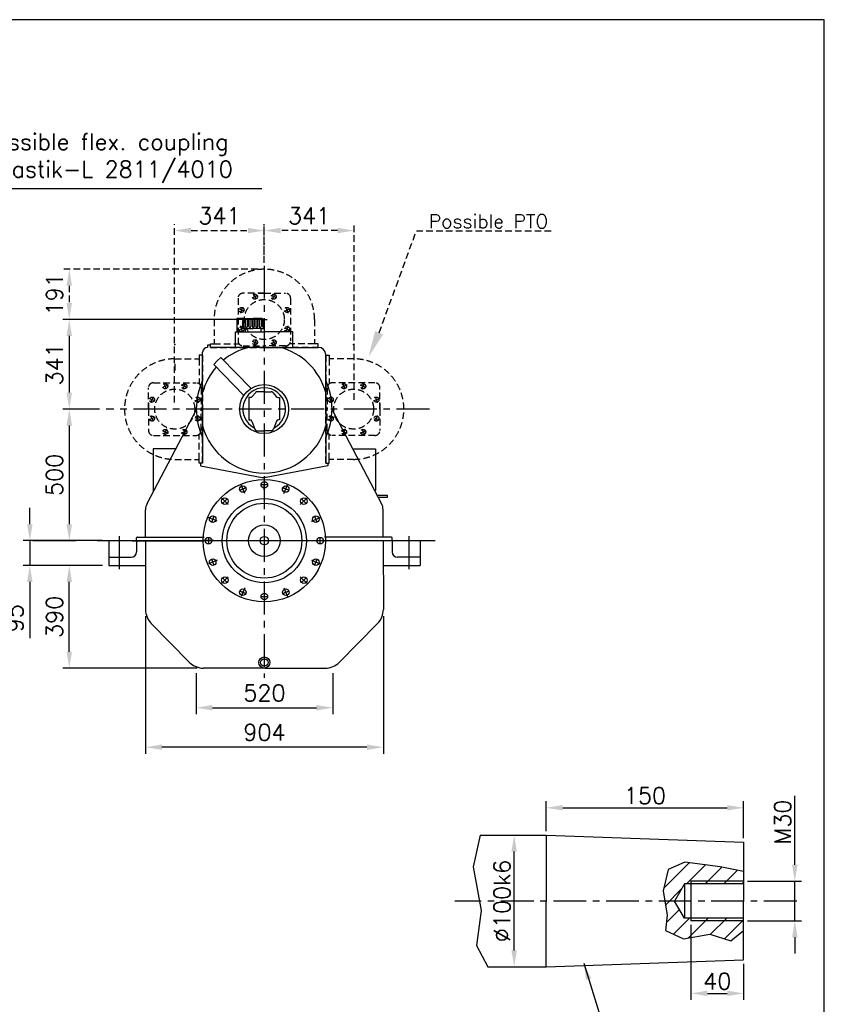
# Model space of a CAD drawing. Extents: x 0 to 5250, y 0 to 7425.
# Tile 4 of 4: x 2191 to 5250, y 3683 to 7425. Entities that reach past the tile are written whole.
import ezdxf
from ezdxf.enums import TextEntityAlignment as Align

# ---------------------------------------------------------------- set-up
doc = ezdxf.new("R2010")
doc.units = 0
doc.header["$LTSCALE"] = 100
doc.header["$MEASUREMENT"] = 0
doc.linetypes.add('CENTER', pattern=[2, 1.25, -0.25, 0.25, -0.25])
doc.linetypes.add('HIDDEN', pattern=[0.375, 0.25, -0.125])
doc.layers.get('0').update_dxf_attribs({"linetype": 'CONTINUOUS'})
doc.layers.get('DEFPOINTS').update_dxf_attribs({"linetype": 'CONTINUOUS'})
for name, color, linetype in [('1', 3, 'CENTER'), ('2', 1, 'CONTINUOUS'), ('DIM', 3, 'CONTINUOUS'), ('kobling', 3, 'CONTINUOUS'), ('PTO', 5, 'HIDDEN')]:
    doc.layers.add(name, color=color, linetype=linetype)
doc.styles.add('ROMAND', font='SIMPLEX', dxfattribs={"height": 3.5})
doc.styles.add('ROMANS', font='romans')
doc.styles.get("Standard").update_dxf_attribs({"font": 'romans.shx'})
doc.dimstyles.new('OPSAT', dxfattribs={"dimtxt": 3.5, "dimasz": 4, "dimexe": 2, "dimexo": 0, "dimgap": 0.09, "dimtad": 1, "dimtoh": 1, "dimzin": 0, "dimdsep": 46, "dimtxsty": 'ROMANS', "dimcen": 0.09, "dimclrd": 256, "dimclre": 256, "dimclrt": 256, "dimadec": 0, "dimazin": 0, "dimtfac": 1, "dimtix": 1, "dimtmove": 2, "dimatfit": 3, "dimfxl": 0, "dimtolj": 1, "dimtzin": 0, "dimarcsym": 0})

# ---------------------------------------------------------------- blocks, each defined once
blk = doc.blocks.new('*D1')
at = {"layer": 'DEFPOINTS', "color": 0}
for p in [(2861.5, 4966.2), (3381.8, 4966.2), (3381.8, 4810)]:
    blk.add_point(p, dxfattribs=at)
at = {"layer": 'DIM', "color": 6, "lineweight": -2}
for p, q in [((2861.5, 4941.2), (2861.5, 4785)), ((3381.8, 4941.2), (3381.8, 4785)), ((2924, 4810), (3319.3, 4810))]:
    blk.add_line(p, q, dxfattribs=at)
at = {"layer": 'DIM', "color": 6}
for points in [[(2924, 4820.4), (2924, 4799.6), (2861.5, 4810)], [(3319.3, 4820.4), (3319.3, 4799.6), (3381.8, 4810)]]:
    blk.add_solid(points, dxfattribs=at)
at = {"layer": 'DIM', "color": 5, "insert": (3121.7, 4866.3), "char_height": 62.5, "attachment_point": 5}
blk.add_mtext('\\A1;520', dxfattribs=at)
blk = doc.blocks.new('*D0')
at = {"layer": 'DEFPOINTS', "color": 0}
for p in [(2669.7, 5183.1), (3573.7, 5183.1), (2669.7, 4660)]:
    blk.add_point(p, dxfattribs=at)
at = {"layer": 'DIM', "color": 6, "lineweight": -2}
for p, q in [((2669.7, 5158.1), (2669.7, 4635)), ((3573.7, 5158.1), (3573.7, 4635)), ((3511.2, 4660), (2732.2, 4660))]:
    blk.add_line(p, q, dxfattribs=at)
at = {"layer": 'DIM', "color": 6}
for points in [[(2732.2, 4670.4), (2732.2, 4649.6), (2669.7, 4660)], [(3511.2, 4670.4), (3511.2, 4649.6), (3573.7, 4660)]]:
    blk.add_solid(points, dxfattribs=at)
at = {"layer": 'DIM', "color": 5, "insert": (3121.7, 4716.3), "char_height": 62.5, "attachment_point": 5}
blk.add_mtext('\\A1;904', dxfattribs=at)
blk = doc.blocks.new('*D6')
at = {"layer": 'DEFPOINTS', "color": 0}
for p in [(2520.2, 5945), (2216.6, 5445), (2379.7, 5445)]:
    blk.add_point(p, dxfattribs=at)
at = {"layer": 'DIM', "color": 6, "lineweight": -2}
for p, q in [((2495.2, 5945), (2354.7, 5945)), ((2379.7, 5882.5), (2379.7, 5507.5)), ((2241.6, 5445), (2404.7, 5445))]:
    blk.add_line(p, q, dxfattribs=at)
at = {"layer": 'DIM', "color": 6}
for points in [[(2369.3, 5882.5), (2390.1, 5882.5), (2379.7, 5945)], [(2369.3, 5507.5), (2390.1, 5507.5), (2379.7, 5445)]]:
    blk.add_solid(points, dxfattribs=at)
at = {"layer": 'DIM', "color": 5, "insert": (2323.4, 5695), "char_height": 62.5, "attachment_point": 5, "rotation": 90}
blk.add_mtext('\\A1;500', dxfattribs=at)
blk = doc.blocks.new('*D5')
at = {"layer": 'DEFPOINTS', "color": 0}
for p in [(3131.7, 6285.5), (2379.7, 5945), (2379.7, 5945)]:
    blk.add_point(p, dxfattribs=at)
at = {"layer": 'DIM', "color": 6, "lineweight": -2}
for p, q in [((3106.7, 6285.5), (2354.7, 6285.5)), ((2379.7, 6223), (2379.7, 6007.5))]:
    blk.add_line(p, q, dxfattribs=at)
at = {"layer": 'DIM', "color": 6}
for points in [[(2369.3, 6223), (2390.1, 6223), (2379.7, 6285.5)], [(2369.3, 6007.5), (2390.1, 6007.5), (2379.7, 5945)]]:
    blk.add_solid(points, dxfattribs=at)
at = {"layer": 'DIM', "color": 5, "insert": (2323.4, 6115.2), "char_height": 62.5, "attachment_point": 5, "rotation": 90}
blk.add_mtext('\\A1;341', dxfattribs=at)
blk = doc.blocks.new('*D4')
at = {"layer": 'DEFPOINTS', "color": 0}
for p in [(2529.7, 5445), (2229.7, 5350.5), (2529.7, 5350.5)]:
    blk.add_point(p, dxfattribs=at)
at = {"layer": 'DIM', "color": 6, "lineweight": -2}
for p, q in [((2229.7, 5507.5), (2229.7, 5570)), ((2504.7, 5445), (2204.7, 5445)), ((2229.7, 5445), (2229.7, 5350.5)), ((2504.7, 5350.5), (2204.7, 5350.5)), ((2229.7, 5288), (2229.7, 5074.3))]:
    blk.add_line(p, q, dxfattribs=at)
at = {"layer": 'DIM', "color": 6}
for points in [[(2219.3, 5507.5), (2240.1, 5507.5), (2229.7, 5445)], [(2219.3, 5288), (2240.1, 5288), (2229.7, 5350.5)]]:
    blk.add_solid(points, dxfattribs=at)
at = {"layer": 'DIM', "color": 5, "insert": (2173.4, 5149.9), "char_height": 62.5, "attachment_point": 5, "rotation": 90}
blk.add_mtext('\\A1;95', dxfattribs=at)
blk = doc.blocks.new('*D7')
at = {"layer": 'DEFPOINTS', "color": 0}
for p in [(3121.2, 6476.5), (2379.7, 6285.5), (2654.1, 6285.5)]:
    blk.add_point(p, dxfattribs=at)
at = {"layer": 'PTO', "color": 6, "lineweight": -2}
for p, q in [((3096.2, 6476.5), (2354.7, 6476.5)), ((2379.7, 6414), (2379.7, 6348)), ((2629.1, 6285.5), (2354.7, 6285.5))]:
    blk.add_line(p, q, dxfattribs=at)
at = {"layer": 'PTO', "color": 6}
for points in [[(2369.3, 6414), (2390.1, 6414), (2379.7, 6476.5)], [(2369.3, 6348), (2390.1, 6348), (2379.7, 6285.5)]]:
    blk.add_solid(points, dxfattribs=at)
at = {"layer": 'PTO', "color": 5, "insert": (2323.4, 6381), "char_height": 62.5, "attachment_point": 5, "rotation": 90}
blk.add_mtext('\\A1;191', dxfattribs=at)
blk = doc.blocks.new('*D13')
at = {"layer": 'DEFPOINTS', "color": 0}
for p in [(3121.2, 6623.5), (3121.2, 6476.5), (2780.2, 5945)]:
    blk.add_point(p, dxfattribs=at)
at = {"layer": 'PTO', "color": 6, "lineweight": -2}
for p, q in [((2780.2, 5970), (2780.2, 6648.5)), ((3121.2, 6501.5), (3121.2, 6648.5)), ((2842.7, 6623.5), (3058.7, 6623.5))]:
    blk.add_line(p, q, dxfattribs=at)
at = {"layer": 'PTO', "color": 6}
for points in [[(2842.7, 6633.9), (2842.7, 6613.1), (2780.2, 6623.5)], [(3058.7, 6633.9), (3058.7, 6613.1), (3121.2, 6623.5)]]:
    blk.add_solid(points, dxfattribs=at)
at = {"layer": 'PTO', "color": 5, "insert": (2950.7, 6679.7), "char_height": 62.5, "attachment_point": 5}
blk.add_mtext('\\A1;341', dxfattribs=at)
blk = doc.blocks.new('*D14')
at = {"layer": 'DEFPOINTS', "color": 0}
for p in [(3121.2, 6623.5), (3121.2, 6505), (3462.2, 5955.5)]:
    blk.add_point(p, dxfattribs=at)
at = {"layer": 'PTO', "color": 6, "lineweight": -2}
for p, q in [((3121.2, 6530), (3121.2, 6648.5)), ((3462.2, 5980.5), (3462.2, 6648.5)), ((3399.7, 6623.5), (3183.7, 6623.5))]:
    blk.add_line(p, q, dxfattribs=at)
at = {"layer": 'PTO', "color": 6}
for points in [[(3183.7, 6633.9), (3183.7, 6613.1), (3121.2, 6623.5)], [(3399.7, 6633.9), (3399.7, 6613.1), (3462.2, 6623.5)]]:
    blk.add_solid(points, dxfattribs=at)
at = {"layer": 'PTO', "color": 5, "insert": (3291.7, 6679.7), "char_height": 62.5, "attachment_point": 5}
blk.add_mtext('\\A1;341', dxfattribs=at)
blk = doc.blocks.new('*D15')
at = {"layer": 'DEFPOINTS', "color": 0}
for p in [(2379.7, 5350.5), (2530.7, 5350.5), (2891.2, 4960.5)]:
    blk.add_point(p, dxfattribs=at)
at = {"layer": 'DIM', "color": 6, "lineweight": -2}
for p, q in [((2505.7, 5350.5), (2354.7, 5350.5)), ((2379.7, 5023), (2379.7, 5288)), ((2866.2, 4960.5), (2354.7, 4960.5))]:
    blk.add_line(p, q, dxfattribs=at)
at = {"layer": 'DIM', "color": 6}
for points in [[(2369.3, 5288), (2390.1, 5288), (2379.7, 5350.5)], [(2369.3, 5023), (2390.1, 5023), (2379.7, 4960.5)]]:
    blk.add_solid(points, dxfattribs=at)
at = {"layer": 'DIM', "color": 5, "insert": (2323.4, 5155.5), "char_height": 62.5, "attachment_point": 5, "rotation": 90}
blk.add_mtext('\\A1;390', dxfattribs=at)
blk = doc.blocks.new('*D17')
at = {"layer": 'DEFPOINTS', "color": 0}
for p in [(4039.5, 4325.5), (4071, 4325.5), (4039.5, 3825.5)]:
    blk.add_point(p, dxfattribs=at)
at = {"layer": 'DIM', "color": 6, "lineweight": -2}
for p, q in [((4054.5, 4325.5), (4096, 4325.5)), ((4071, 3888), (4071, 4263)), ((4054.5, 3825.5), (4096, 3825.5))]:
    blk.add_line(p, q, dxfattribs=at)
at = {"layer": 'DIM', "color": 6}
for points in [[(4060.5, 4263), (4081.4, 4263), (4071, 4325.5)], [(4060.5, 3888), (4081.4, 3888), (4071, 3825.5)]]:
    blk.add_solid(points, dxfattribs=at)
at = {"layer": 'DIM', "color": 5, "insert": (4024.7, 4075.5), "char_height": 62.5, "attachment_point": 5, "rotation": 90, "style": 'ROMANS'}
blk.add_mtext('\\A1;%%c100k6', dxfattribs=at)
blk = doc.blocks.new('*D18')
at = {"layer": 'DEFPOINTS', "color": 0}
for p in [(4943.2, 4429.7), (4193.2, 4325.5), (4943.2, 4299.3)]:
    blk.add_point(p, dxfattribs=at)
at = {"layer": 'DIM', "color": 6, "lineweight": -2}
for p, q in [((4193.2, 4340.5), (4193.2, 4454.7)), ((4943.2, 4314.3), (4943.2, 4454.7)), ((4255.7, 4429.7), (4880.7, 4429.7))]:
    blk.add_line(p, q, dxfattribs=at)
at = {"layer": 'DIM', "color": 6}
for points in [[(4255.7, 4440.1), (4255.7, 4419.3), (4193.2, 4429.7)], [(4880.7, 4440.1), (4880.7, 4419.3), (4943.2, 4429.7)]]:
    blk.add_solid(points, dxfattribs=at)
at = {"layer": 'DIM', "color": 5, "insert": (4568.2, 4476), "char_height": 62.5, "attachment_point": 5, "style": 'ROMANS'}
blk.add_mtext('\\A1;150', dxfattribs=at)
blk = doc.blocks.new('*D19')
at = {"layer": 'DEFPOINTS', "color": 0}
for p in [(4743.2, 4000.5), (4943.2, 3851.7), (4943.2, 3724.4)]:
    blk.add_point(p, dxfattribs=at)
at = {"layer": 'DIM', "color": 6, "lineweight": -2}
for p, q in [((4743.2, 3985.5), (4743.2, 3699.4)), ((4943.2, 3836.7), (4943.2, 3699.4)), ((4805.7, 3724.4), (4880.7, 3724.4))]:
    blk.add_line(p, q, dxfattribs=at)
at = {"layer": 'DIM', "color": 6}
for points in [[(4805.7, 3734.8), (4805.7, 3714), (4743.2, 3724.4)], [(4880.7, 3734.8), (4880.7, 3714), (4943.2, 3724.4)]]:
    blk.add_solid(points, dxfattribs=at)
at = {"layer": 'DIM', "color": 5, "insert": (4843.2, 3770.6), "char_height": 62.5, "attachment_point": 5, "style": 'ROMANS'}
blk.add_mtext('\\A1;40', dxfattribs=at)
blk = doc.blocks.new('*D20')
at = {"layer": 'DEFPOINTS', "color": 0}
for p in [(4943.2, 4150.5), (4943.2, 4000.5), (5137.9, 4000.5)]:
    blk.add_point(p, dxfattribs=at)
at = {"layer": 'DIM', "color": 6, "lineweight": -2}
for p, q in [((5137.9, 4213), (5137.9, 4475.1)), ((4958.2, 4150.5), (5162.9, 4150.5)), ((5137.9, 4000.5), (5137.9, 4150.5)), ((4958.2, 4000.5), (5162.9, 4000.5)), ((5137.9, 3938), (5137.9, 3875.5))]:
    blk.add_line(p, q, dxfattribs=at)
at = {"layer": 'DIM', "color": 6}
for points in [[(5127.5, 4213), (5148.3, 4213), (5137.9, 4150.5)], [(5127.5, 3938), (5148.3, 3938), (5137.9, 4000.5)]]:
    blk.add_solid(points, dxfattribs=at)
at = {"layer": 'DIM', "color": 5, "insert": (5091.6, 4375.3), "char_height": 62.5, "attachment_point": 5, "rotation": 90, "style": 'ROMANS'}
blk.add_mtext('\\A1;M30', dxfattribs=at)

msp = doc.modelspace()

# ---------------------------------------------------------------- hatches: boundary and pattern name
at = {"layer": 'DIM'}
h = msp.add_hatch(dxfattribs=at)
h.set_pattern_fill('_U', color=256, scale=50, angle=45, style=0, pattern_type=0)
h.set_pattern_definition([(45, (-2768.73, 3433.7), (-35.35534, 35.35534), [])])
h.paths.add_polyline_path([(4854.7, 4205.4), (4720.1, 4223.2), (4656.7, 4195.5), (4636.9, 4114.3), (4643.5, 4075.5), (4680.7, 4075.5), (4718.2, 4140.5), (4743.2, 4140.5), (4743.2, 4150.5), (4943.2, 4150.5), (4943.2, 4187.4)])
h.paths.add_polyline_path([(4718.2, 4010.5), (4680.7, 4075.5), (4643.5, 4075.5), (4652.7, 4021.3), (4646.8, 3963.9), (4714.1, 3932.2), (4815.1, 3950), (4894.3, 3924.3), (4943.2, 3963.6), (4943.2, 4000.5), (4743.2, 4000.5), (4743.2, 4010.5)])
h.paths.add_polyline_path([(4743.2, 4010.5), (4743.2, 4000.5), (4943.2, 4000.5), (4943.2, 4010.5)], flags=17)
h.paths.add_polyline_path([(4943.2, 4140.5), (4943.2, 4150.5), (4743.2, 4150.5), (4743.2, 4140.5)], flags=17)

# ---------------------------------------------------------------- linework, layer by layer
at = {"color": 1}
for p, q in [((3045.7, 6289), (3016.2, 6289)), ((3016.2, 6289), (3016.2, 6239)), ((3046.2, 6289), (3079.2, 6289)), ((3112.2, 6289), (3079.2, 6289)), ((3039.2, 6251), (3039.2, 6282)), ((3119.2, 6251), (3119.2, 6282))]:
    msp.add_line(p, q, dxfattribs=at)
for p, q in [((3049.2, 6251), (3039.2, 6251)), ((3049.2, 6251), (3079.2, 6251)), ((3049.2, 6239), (3049.2, 6251)), ((3109.2, 6251), (3079.2, 6251)), ((3109.2, 6239), (3109.2, 6251)), ((3109.2, 6251), (3119.2, 6251)), ((3012.2, 6239), (3120.7, 6239)), ((3012.2, 6179), (3012.2, 6239)), ((3229.2, 6239), (3120.7, 6239)), ((3229.2, 6179), (3229.2, 6239)), ((2904.7, 6179.5), (2905.2, 6179.5)), ((2916.2, 6187.5), (2905.2, 6187.5)), ((2905.2, 6187.5), (2905.2, 6179.5)), ((2916.2, 6179.5), (2916.2, 6187.5)), ((3121.2, 6179.5), (2916.2, 6179.5)), ((3121.2, 6179.5), (3326.2, 6179.5)), ((3326.7, 6179.5), (3326.2, 6179.5)), ((2886.7, 6150), (2886.7, 6161.5)), ((2886.7, 5945), (2886.7, 6150)), ((2942.2, 6128), (2955.7, 6141.5)), ((3071, 6023.6), (2955.7, 6141.5)), ((3354.7, 6150), (3354.7, 6151.5)), ((3354.7, 5945), (3354.7, 6150)), ((2942.2, 6128), (2928.9, 6114.3)), ((3043.6, 5997), (2928.9, 6114.3)), ((3062.2, 5989.5), (3062.2, 5904)), ((3068.5, 5989.5), (3062.2, 5989.5)), ((3088.3, 6008.2), (3074.6, 5992.3)), ((3120.7, 6011), (3094.3, 6011)), ((3120.7, 6011), (3147, 6011)), ((3153.1, 6008.2), (3166.8, 5992.3)), ((3172.8, 5989.5), (3179.2, 5989.5)), ((3179.2, 5989.5), (3179.2, 5904)), ((2675.6, 5586.1), (2862.7, 5941)), ((2886.7, 5945), (2886.7, 5740)), ((3354.7, 5945), (3354.7, 5740)), ((3566.7, 5586.1), (3378.7, 5942.9)), ((3062.2, 5904), (3066.5, 5904)), ((3074.1, 5898.7), (3084.8, 5868.3)), ((3167.3, 5898.7), (3156.6, 5868.3)), ((3179.2, 5904), (3174.8, 5904)), ((3092.3, 5863), (3120.7, 5863)), ((3149, 5863), (3120.7, 5863)), ((2699.2, 5794.5), (2699.2, 5630.8)), ((2785.5, 5794.5), (2699.2, 5794.5)), ((3458.2, 5794.5), (3543.2, 5794.5)), ((3543.2, 5794.5), (3543.2, 5635.7)), ((2886.7, 5740), (2878.7, 5740)), ((2878.7, 5740), (2878.7, 5729)), ((2878.7, 5729), (3112.7, 5685.5)), ((3362.7, 5729), (3128.7, 5685.5)), ((3354.7, 5740), (3362.7, 5740)), ((3362.7, 5740), (3362.7, 5729)), ((3112.7, 5685.5), (3121.2, 5685.5)), ((3128.7, 5685.5), (3120.2, 5685.5)), ((3552.7, 5618), (3588.2, 5618)), ((3588.2, 5618), (3588.2, 5609.5)), ((3588.2, 5609.5), (3557.2, 5609.5)), ((2669.7, 5458), (2669.7, 5562.5)), ((3572.7, 5458), (3572.7, 5562.5)), ((2529.7, 5445), (2529.7, 5350.5)), ((3713.7, 5444.8), (2529.7, 5444.8)), ((2619.8, 5444.8), (2891.2, 5444.8)), ((2635.2, 5445), (2635.2, 5456)), ((2635.2, 5445), (2635.2, 5402)), ((2637.2, 5458), (2892.7, 5458)), ((2669.7, 5445.5), (2669.7, 5183.1)), ((3605.2, 5458), (3349.7, 5458)), ((3572.7, 5445.5), (3573.7, 5183.1)), ((3607.2, 5445), (3607.2, 5456)), ((3607.2, 5445), (3607.2, 5402)), ((3713.7, 5445), (3713.7, 5350.5)), ((2529.2, 5382), (2615.2, 5382)), ((3713.2, 5382), (3627.2, 5382)), ((2529.7, 5350.5), (2669.7, 5350.5)), ((3713.2, 5349.5), (3572.7, 5349.5)), ((2837.2, 4982.5), (2691.6, 5130)), ((3406.1, 4982.5), (3551.7, 5130)), ((3120.2, 4960.5), (2890.2, 4960.5)), ((3123.2, 4960.5), (3353.1, 4960.5)), ((3941.8, 4325.5), (4193.2, 4325.5)), ((4193.2, 4325.5), (4943.2, 4299.3)), ((4193.2, 4325.5), (4193.2, 4075.5)), ((4943.2, 4299.3), (4943.2, 4075.5)), ((4193.2, 3825.5), (4193.2, 4075.5)), ((4943.2, 3851.7), (4943.2, 4075.5)), ((3970.4, 3825.5), (4193.2, 3825.5)), ((4193.2, 3825.5), (4943.2, 3851.7))]:
    msp.add_line(p, q)
msp.add_lwpolyline([(0, 0), (5250, 0), (5250, 7425), (0, 7425)], close=True)
for centre, radius in [((3120.7, 5945), 93), ((3121.1, 5444.8), 232.5), ((3039.9, 5641.2), 12.5), ((3121.2, 5657.4), 12.5), ((3202.4, 5641.2), 12.5), ((2971, 5595.2), 12.5), ((3121.1, 5444.8), 160), ((3121.2, 5445), 142.5), ((3271.3, 5595.2), 12.5), ((2924.9, 5526.3), 12.5), ((3317.4, 5526.3), 12.5), ((3121.2, 5445), 60), ((2908.8, 5445), 12.5), ((3121.2, 5445), 16.2), ((3333.6, 5445), 12.5), ((2924.9, 5363.7), 12.5), ((3317.4, 5363.7), 12.5), ((2971, 5294.8), 12.5), ((3271.4, 5294.8), 12.5), ((3039.9, 5248.8), 12.5), ((3121.2, 5232.6), 12.5), ((3202.5, 5248.8), 12.5), ((3121.2, 4982), 21)]:
    msp.add_circle(centre, radius)
for centre, start, end in [((3046.2, 6282), 90, 180), ((3112.2, 6282), 0, 90)]:
    msp.add_arc(centre, 7, start, end, dxfattribs=at)
for centre, radius, start, end in [((2904.7, 6161.5), 18, 90, 180), ((3120.7, 5944.5), 242.5, 104.2813, 129.6915), ((3120.7, 5944.5), 242.5, 15.2087, 75.7437), ((3326.7, 6151.5), 28, 0, 90), ((3121.3, 5944.1), 243.2, 138.7583, 164.7676), ((3121.7, 5945.5), 259, 155.3177, 204.7829), ((3120.7, 5945), 81, 297.9085, 241.9682), ((3119.7, 5945.5), 259, 335.2171, 24.6823), ((3068.5, 5997.5), 8, 270, 319.2892), ((3094.3, 6003), 8, 90, 139.2892), ((3147, 6003), 8, 40.7108, 90), ((3172.8, 5997.5), 8, 220.7108, 270), ((3120.7, 5944.5), 242.5, 195.2074, 344.8082), ((3066.5, 5896), 8, 19.4766, 90), ((3174.8, 5896), 8, 90, 160.5234), ((3092.3, 5871), 8, 199.4766, 270), ((3149, 5871), 8, 270, 340.5234), ((2719.7, 5562.5), 50, 151.8301, 180), ((3522.7, 5562.5), 50, 0, 28.1699), ((2637.2, 5456), 2, 90, 180), ((3605.2, 5456), 2, 0, 90), ((2615.2, 5402), 20, 270, 0), ((3627.2, 5402), 20, 180, 270), ((2744.7, 5183.1), 75, 180, 225), ((3498.7, 5183.1), 75, 315, 0), ((2890.2, 5035.5), 75, 225, 270), ((3353.1, 5035.5), 75, 270, 315)]:
    msp.add_arc(centre, radius, start, end)
at = {"layer": '1'}
for p, q in [((3121.2, 6490), (3121.2, 4923.3)), ((3748.7, 5945), (2520.2, 5945)), ((3047.1, 5623.8), (3033.3, 5657.5)), ((3121.2, 5638.6), (3121.3, 5675)), ((3195.2, 5623.8), (3209.3, 5657.4)), ((2984.3, 5581.9), (2958.6, 5607.7)), ((3258, 5581.9), (3283.9, 5607.5)), ((2942.3, 5519.1), (2908.7, 5533.2)), ((3300, 5519.1), (3333.7, 5532.9)), ((2571.2, 5337), (2571.2, 5478.1)), ((3671.2, 5337), (3671.2, 5484.6)), ((2486.2, 5445), (3771.2, 5445)), ((2927.6, 5445), (2891.2, 5445.2)), ((3314.7, 5445), (3351.2, 5444.8)), ((2942.3, 5370.9), (2908.6, 5357.1)), ((3300, 5370.9), (3333.6, 5356.8)), ((2984.3, 5308.1), (2958.4, 5282.5)), ((3258, 5308.1), (3283.7, 5282.3)), ((3047.1, 5266.2), (3033, 5232.6)), ((3121.2, 5251.4), (3121, 5215)), ((3195.2, 5266.2), (3209, 5232.5)), ((5145.3, 4075.5), (3845.7, 4075.5))]:
    msp.add_line(p, q, dxfattribs=at)
for centre, start, end in [((3121.3, 5444.9), 86.8018, 93.1313), ((3121.3, 5445), 109.3018, 115.6313), ((3121.3, 5444.9), 64.3018, 70.6313), ((3121.3, 5445), 131.8018, 138.1313), ((3121.2, 5444.8), 41.8018, 48.1313), ((3121.3, 5445.1), 154.3018, 160.6313), ((3121.1, 5444.8), 19.3018, 25.6313), ((3121.3, 5445.2), 176.8018, 183.1313), ((3121.1, 5444.8), 356.8018, 3.1313), ((3121.2, 5445.2), 199.3018, 205.6313), ((3121, 5444.9), 334.3018, 340.6313), ((3121.1, 5445.2), 221.8018, 228.1313), ((3121, 5445), 311.8018, 318.1313), ((3121.1, 5445.1), 244.3018, 250.6313), ((3121, 5445), 289.3018, 295.6313), ((3121, 5445.1), 266.8018, 273.1313)]:
    msp.add_arc(centre, 212.5, start, end, dxfattribs=at)
at = {"layer": '2'}
for p, q in [((3043.7, 6288.5), (3043.7, 6259)), ((3049.7, 6289), (3049.7, 6259)), ((3056.7, 6289), (3056.7, 6259)), ((3062.7, 6289), (3062.7, 6259)), ((3069.7, 6289), (3069.7, 6259)), ((3075.7, 6289), (3075.7, 6259)), ((3082.7, 6289), (3082.7, 6259)), ((3088.7, 6289), (3088.7, 6259)), ((3095.7, 6289), (3095.7, 6259)), ((3101.7, 6289), (3101.7, 6259)), ((3108.7, 6289), (3108.7, 6259)), ((3114.7, 6288.5), (3114.7, 6259))]:
    msp.add_line(p, q, dxfattribs=at)
msp.add_circle((3121.2, 4982), 14.2, dxfattribs=at)
for centre, start, end in [((3040.2, 6259), 253.4256, 0), ((3053.2, 6259), 180, 0), ((3066.2, 6259), 180, 0), ((3079.2, 6259), 180, 0), ((3092.2, 6259), 180, 0), ((3105.2, 6259), 180, 0), ((3118.2, 6259), 180, 286.5744)]:
    msp.add_arc(centre, 3.5, start, end, dxfattribs=at)
at = {"layer": 'DIM'}
for p, q in [((3941.8, 4325.5), (3914.6, 4204.8)), ((3914.6, 4204.8), (3945.2, 4039.9)), ((4656.7, 4195.5), (4636.9, 4114.3)), ((4720.1, 4223.2), (4656.7, 4195.5)), ((4854.7, 4205.4), (4720.1, 4223.2)), ((4943.2, 4187.4), (4854.7, 4205.4)), ((4636.9, 4114.3), (4652.7, 4021.3)), ((3945.2, 4039.9), (3928.3, 3907)), ((4652.7, 4021.3), (4646.8, 3963.9)), ((4646.8, 3963.9), (4714.1, 3932.2)), ((4714.1, 3932.2), (4815.1, 3950)), ((4815.1, 3950), (4894.3, 3924.3)), ((4894.3, 3924.3), (4943.2, 3963.6)), ((3928.3, 3907), (3970.4, 3825.5))]:
    msp.add_line(p, q, dxfattribs=at)
at = {"layer": 'DIM', "color": 7}
for p, q in [((4718.2, 4140.5), (4680.7, 4075.5)), ((4943.2, 4140.5), (4718.2, 4140.5)), ((4718.2, 4140.5), (4718.2, 4010.5)), ((4718.2, 4010.5), (4680.7, 4075.5)), ((4943.2, 4010.5), (4718.2, 4010.5))]:
    msp.add_line(p, q, dxfattribs=at)
at = {"layer": 'DIM', "color": 1}
for p, q in [((4943.2, 4150.5), (4743.2, 4150.5)), ((4743.2, 4150.5), (4743.2, 4000.5)), ((4943.2, 4000.5), (4743.2, 4000.5))]:
    msp.add_line(p, q, dxfattribs=at)
at = {"layer": 'PTO', "color": 6}
for p, q in [((3557.8, 6235.4), (3699.2, 6622.7)), ((3699.2, 6622.7), (4222.5, 6622.7))]:
    msp.add_line(p, q, dxfattribs=at)
at = {"layer": 'PTO'}
for p, q in [((3021.2, 6366.5), (3021.2, 6204.5)), ((3121.2, 6385.5), (3040.2, 6385.5)), ((3089.8, 6361.4), (3080.7, 6383.5)), ((3099.2, 6385.5), (3121.2, 6385.5)), ((3121.2, 6385.5), (3202.2, 6385.5)), ((3152.5, 6361.4), (3161.7, 6383.5)), ((3221.2, 6366.5), (3221.2, 6204.5)), ((3045.9, 6317.1), (3024.1, 6326.2)), ((3196.4, 6317.1), (3218.2, 6326.2)), ((2930.2, 6285.5), (2930.2, 6192.5)), ((3045.9, 6253.9), (3024.1, 6244.8)), ((3110.7, 6285.5), (3131.7, 6285.5)), ((3196.4, 6253.9), (3218.2, 6244.8)), ((3312.2, 6285.5), (3312.2, 6192.5)), ((2916.2, 6192.5), (2930.2, 6192.5)), ((2916.2, 6179.5), (2916.2, 6192.5)), ((2916.2, 6179.5), (3121.2, 6179.5)), ((2930.2, 6192.5), (3021.2, 6192.5)), ((3021.2, 6192.5), (3025.5, 6192.5)), ((3040.2, 6185.5), (3121.2, 6185.5)), ((3089.8, 6209.6), (3080.7, 6187.5)), ((3202.2, 6185.5), (3121.2, 6185.5)), ((3326.2, 6179.5), (3121.2, 6179.5)), ((3152.5, 6209.6), (3161.7, 6187.5)), ((3221.2, 6192.5), (3216.9, 6192.5)), ((3312.2, 6192.5), (3221.2, 6192.5)), ((3326.2, 6192.5), (3312.2, 6192.5)), ((3326.2, 6179.5), (3326.2, 6192.5)), ((2873.7, 6150), (2873.7, 6136)), ((2886.7, 6150), (2873.7, 6150)), ((2886.7, 6150), (2886.7, 5945)), ((3354.7, 6150), (3367.7, 6150)), ((3354.7, 6150), (3354.7, 5945)), ((3367.7, 6150), (3367.7, 6136)), ((2780.7, 6136), (2873.7, 6136)), ((2781.5, 6116.9), (2781.5, 6078.7)), ((2873.7, 6136), (2873.7, 6045)), ((3460.7, 6136), (3367.7, 6136)), ((3367.7, 6136), (3367.7, 6045)), ((2680.7, 5945), (2680.7, 6026)), ((2699.7, 6045), (2861.7, 6045)), ((2749.1, 6020.3), (2739.9, 6042)), ((2812.3, 6020.3), (2821.4, 6042)), ((2873.7, 6045), (2873.7, 6040.7)), ((2880.7, 6026), (2880.7, 5945)), ((3360.7, 6026), (3360.7, 5945)), ((3367.7, 6045), (3367.7, 6040.7)), ((3541.7, 6045), (3379.7, 6045)), ((3429.1, 6020.3), (3419.9, 6042)), ((3492.3, 6020.3), (3501.4, 6042)), ((3560.7, 5945), (3560.7, 6026)), ((2680.7, 5967), (2680.7, 5945)), ((2704.8, 5976.4), (2682.7, 5985.5)), ((2856.6, 5976.4), (2878.7, 5985.5)), ((3384.8, 5976.4), (3362.7, 5985.5)), ((3536.6, 5976.4), (3558.7, 5985.5)), ((3560.7, 5967), (3560.7, 5945)), ((2680.7, 5945), (2680.7, 5864)), ((2704.8, 5913.6), (2682.7, 5904.5)), ((2856.6, 5913.6), (2878.7, 5904.5)), ((2880.7, 5864), (2880.7, 5945)), ((2886.7, 5740), (2886.7, 5945)), ((3354.7, 5740), (3354.7, 5945)), ((3360.7, 5864), (3360.7, 5945)), ((3384.8, 5913.6), (3362.7, 5904.5)), ((3536.6, 5913.6), (3558.7, 5904.5)), ((3560.7, 5945), (3560.7, 5864)), ((2699.7, 5845), (2861.7, 5845)), ((2749.1, 5869.7), (2739.9, 5848)), ((2812.3, 5869.7), (2821.4, 5848)), ((2873.7, 5845), (2873.7, 5849.3)), ((2873.7, 5754), (2873.7, 5845)), ((3367.7, 5845), (3367.7, 5849.3)), ((3367.7, 5754), (3367.7, 5845)), ((3541.7, 5845), (3379.7, 5845)), ((3429.1, 5869.7), (3419.9, 5848)), ((3492.3, 5869.7), (3501.4, 5848)), ((2780.7, 5754), (2873.7, 5754)), ((2873.7, 5740), (2873.7, 5754)), ((2886.7, 5740), (2873.7, 5740)), ((3354.7, 5740), (3367.7, 5740)), ((3367.7, 5740), (3367.7, 5754)), ((3460.7, 5754), (3367.7, 5754))]:
    msp.add_line(p, q, dxfattribs=at)
for centre, radius in [((3085.3, 6372.2), 9.5), ((3157, 6372.2), 9.5), ((3034.5, 6321.9), 9.5), ((3121.2, 6285.5), 76), ((3207.8, 6321.9), 9.5), ((3034.5, 6249.1), 9.5), ((3207.8, 6249.1), 9.5), ((3085.3, 6198.8), 9.5), ((3157, 6198.8), 9.5), ((2744.3, 6031.6), 9.5), ((2817.1, 6031.6), 9.5), ((3424.3, 6031.6), 9.5), ((3497.1, 6031.6), 9.5), ((2694, 5980.9), 9.5), ((2780.7, 5945), 76), ((2867.4, 5980.9), 9.5), ((3374, 5980.9), 9.5), ((3460.7, 5945), 76), ((3547.4, 5980.9), 9.5), ((2694, 5909.1), 9.5), ((2867.4, 5909.1), 9.5), ((3374, 5909.1), 9.5), ((3547.4, 5909.1), 9.5), ((2744.3, 5858.4), 9.5), ((2817.1, 5858.4), 9.5), ((3424.3, 5858.4), 9.5), ((3497.1, 5858.4), 9.5)]:
    msp.add_circle(centre, radius, dxfattribs=at)
for centre, radius, start, end in [((3121.2, 6285.5), 191, 0, 180), ((3040.2, 6366.5), 19, 90, 180), ((3121.2, 6285.5), 94, 104.8811, 119.611), ((3121.2, 6285.5), 94, 60.389, 75.1189), ((3202.2, 6366.5), 19, 0, 90), ((3121.2, 6285.5), 94, 149.954, 164.9841), ((3121.2, 6285.5), 94, 15.0159, 30.046), ((3121.2, 6285.5), 94, 195.0159, 210.046), ((3121.2, 6285.5), 94, 329.954, 344.9841), ((3040.2, 6204.5), 19, 180, 270), ((3121.2, 6285.5), 94, 240.389, 255.1189), ((3121.2, 6285.5), 94, 284.8811, 299.611), ((3202.2, 6204.5), 19, 270, 0), ((2780.7, 5945), 191, 90, 270), ((3460.7, 5945), 191, 270, 90), ((2699.7, 6026), 19, 90, 180), ((2780.7, 5945), 94, 105.0159, 120.046), ((2780.7, 5945), 94, 59.954, 74.9841), ((2861.7, 6026), 19, 0, 90), ((3379.7, 6026), 19, 90, 180), ((3460.7, 5945), 94, 105.0159, 120.046), ((3460.7, 5945), 94, 59.954, 74.9841), ((3541.7, 6026), 19, 0, 90), ((2780.7, 5945), 94, 150.389, 165.1189), ((2780.7, 5945), 94, 14.8811, 29.611), ((3460.7, 5945), 94, 150.389, 165.1189), ((3460.7, 5945), 94, 14.8811, 29.611), ((2780.7, 5945), 94, 194.8811, 209.611), ((2780.7, 5945), 94, 330.389, 345.1189), ((3460.7, 5945), 94, 194.8811, 209.611), ((3460.7, 5945), 94, 330.389, 345.1189), ((2699.7, 5864), 19, 180, 270), ((2780.7, 5945), 94, 239.954, 254.9841), ((2780.7, 5945), 94, 285.0159, 300.046), ((2861.7, 5864), 19, 270, 0), ((3379.7, 5864), 19, 180, 270), ((3460.7, 5945), 94, 239.954, 254.9841), ((3460.7, 5945), 94, 285.0159, 300.046), ((3541.7, 5864), 19, 270, 0)]:
    msp.add_arc(centre, radius, start, end, dxfattribs=at)
at = {"layer": 'PTO', "color": 5, "linetype": 'ByBlock'}
msp.add_point((3120.9, 6573.2), dxfattribs=at)
at = {"layer": 'PTO', "linetype": 'ByBlock'}
for p in [(2781.5, 6191), (3460.2, 6191)]:
    msp.add_point(p, dxfattribs=at)
at = {"layer": 'PTO', "color": 6}
msp.add_solid([(3573, 6228.7), (3542.5, 6242.2), (3517.3, 6144)], dxfattribs=at)

# ---------------------------------------------------------------- texts
at = {"layer": 'kobling', "color": 5, "insert": (2039.8, 6898.5), "char_height": 62.5, "attachment_point": 4, "style": 'ROMANS'}
msp.add_mtext('Possible flex. coupling\\PVulastik-L 2811/4010', dxfattribs=at)
at = {"layer": 'PTO', "style": 'ROMAND'}
msp.add_text('Possible PTO', height=52.5, dxfattribs=at).set_placement((3973.6, 6659.9), align=Align.MIDDLE)

# ---------------------------------------------------------------- dimensions: what is measured, and where the dimension line sits
at = {"layer": 'DIM'}
for base, p1, p2, picture, middle in [((2379.6703449, 5945), (3131.6703449, 6285.5), (2379.6703449, 5945), '*D5', (2323.4203449, 6115.25)), ((2379.7, 5445), (2520.2, 5945), (2216.6, 5445), '*D6', (2323.4, 5695)), ((2229.6703449, 5350.5), (2529.6703449, 5445), (2529.6703449, 5350.5), '*D4', (2173.4203449, 5149.9047619)), ((2379.7, 5350.5), (2891.2, 4960.5), (2530.7, 5350.5), '*D15', (2323.4, 5155.5))]:
    dim = msp.add_linear_dim(base=base, p1=p1, p2=p2, angle=90, dimstyle='OPSAT', override={"dimscale": 25, "dimtxt": 2.5, "dimasz": 2.5, "dimexe": 1, "dimexo": 1, "dimgap": 1, "dimtoh": 0, "dimdec": 0, "dimzin": 8, "dimtxsty": 'Standard', "dimclrd": 6, "dimclre": 6, "dimclrt": 5, "dimazin": 2, "dimtdec": 0, "dimtix": 0, "dimtmove": 0}, dxfattribs=at)
    dim.commit()
    dim.dimension.update_dxf_attribs({"geometry": picture, "text_midpoint": middle})
for base, p1, p2, override, picture, middle in [((2669.7, 4660), (3573.7, 5183.1), (2669.7, 5183.1), {"dimscale": 25, "dimtxt": 2.5, "dimasz": 2.5, "dimexe": 1, "dimexo": 1, "dimgap": 1, "dimtoh": 0, "dimdec": 0, "dimzin": 8, "dimtxsty": 'Standard', "dimclrd": 6, "dimclre": 6, "dimclrt": 5, "dimazin": 2, "dimtdec": 0, "dimtix": 0, "dimtmove": 0}, '*D0', (3121.7, 4716.3)), ((3381.8, 4810), (2861.5, 4966.2), (3381.8, 4966.2), {"dimscale": 25, "dimtxt": 2.5, "dimasz": 2.5, "dimexe": 1, "dimexo": 1, "dimgap": 1, "dimtoh": 0, "dimdec": 0, "dimzin": 8, "dimtxsty": 'Standard', "dimclrd": 6, "dimclre": 6, "dimclrt": 5, "dimazin": 2, "dimtdec": 0, "dimtix": 0, "dimtmove": 0}, '*D1', (3121.7, 4866.3)), ((4943.2, 4429.7), (4193.2, 4325.5), (4943.2, 4299.3), {"dimscale": 25, "dimtxt": 2.5, "dimasz": 2.5, "dimexe": 1, "dimexo": 0.6, "dimgap": 0.6, "dimtoh": 0, "dimdec": 0, "dimlfac": 0.2, "dimclrd": 6, "dimclre": 6, "dimclrt": 5, "dimtmove": 0}, '*D18', (4568.2, 4476)), ((4943.2, 3724.4), (4743.2, 4000.5), (4943.2, 3851.7), {"dimscale": 25, "dimtxt": 2.5, "dimasz": 2.5, "dimexe": 1, "dimexo": 0.6, "dimgap": 0.6, "dimtoh": 0, "dimdec": 0, "dimlfac": 0.2, "dimclrd": 6, "dimclre": 6, "dimclrt": 5, "dimtmove": 0}, '*D19', (4843.2, 3770.6))]:
    dim = msp.add_linear_dim(base=base, p1=p1, p2=p2, dimstyle='OPSAT', override=override, dxfattribs=at)
    dim.commit()
    dim.dimension.update_dxf_attribs({"geometry": picture, "text_midpoint": middle})
dim = msp.add_linear_dim(base=(5137.9, 4000.5), p1=(4943.2, 4150.5), p2=(4943.2, 4000.5), angle=90, text='M<>', dimstyle='OPSAT', override={"dimscale": 25, "dimtxt": 2.5, "dimasz": 2.5, "dimexe": 1, "dimexo": 0.6, "dimgap": 0.6, "dimtoh": 0, "dimdec": 0, "dimlfac": 0.2, "dimclrd": 6, "dimclre": 6, "dimclrt": 5, "dimtmove": 0}, dxfattribs=at)
dim.commit()
dim.dimension.update_dxf_attribs({"geometry": '*D20', "text_midpoint": (5137.9, 4375.3), "dimtype": 160})
dim = msp.add_linear_dim(base=(4071, 4325.5), p1=(4039.5, 3825.5), p2=(4039.5, 4325.5), angle=90, text='%%c<>k6', dimstyle='OPSAT', override={"dimscale": 25, "dimtxt": 2.5, "dimasz": 2.5, "dimexe": 1, "dimexo": 0.6, "dimgap": 0.6, "dimtoh": 0, "dimdec": 0, "dimlfac": 0.2, "dimclrd": 6, "dimclre": 6, "dimclrt": 5, "dimtmove": 0}, dxfattribs=at)
dim.commit()
dim.dimension.update_dxf_attribs({"geometry": '*D17', "text_midpoint": (4024.7, 4075.5)})
at = {"layer": 'PTO'}
for p1, p2, picture, middle in [((2780.2, 5945), (3121.2, 6476.5), '*D13', (2950.7, 6679.7)), ((3462.2, 5955.5), (3121.2, 6505), '*D14', (3291.7, 6679.7))]:
    dim = msp.add_linear_dim(base=(3121.2, 6623.5), p1=p1, p2=p2, dimstyle='OPSAT', override={"dimscale": 25, "dimtxt": 2.5, "dimasz": 2.5, "dimexe": 1, "dimexo": 1, "dimgap": 1, "dimtoh": 0, "dimdec": 0, "dimzin": 8, "dimtxsty": 'Standard', "dimclrd": 6, "dimclre": 6, "dimclrt": 5, "dimazin": 2, "dimtdec": 0, "dimtix": 0, "dimtmove": 0}, dxfattribs=at)
    dim.commit()
    dim.dimension.update_dxf_attribs({"geometry": picture, "text_midpoint": middle})
dim = msp.add_linear_dim(base=(2379.7, 6285.5), p1=(3121.2, 6476.5), p2=(2654.1, 6285.5), angle=90, dimstyle='OPSAT', override={"dimscale": 25, "dimtxt": 2.5, "dimasz": 2.5, "dimexe": 1, "dimexo": 1, "dimgap": 1, "dimtoh": 0, "dimdec": 0, "dimzin": 8, "dimtxsty": 'Standard', "dimclrd": 6, "dimclre": 6, "dimclrt": 5, "dimazin": 2, "dimtdec": 0, "dimtix": 0, "dimtmove": 0}, dxfattribs=at)
dim.commit()
dim.dimension.update_dxf_attribs({"geometry": '*D7', "text_midpoint": (2323.4, 6381)})

# ---------------------------------------------------------------- leaders
at = {"layer": 'DIM', "color": 6, "annotation_type": 0, "has_hookline": 1, "hookline_direction": 0, "text_width": 511.9}
msp.add_leader([(4335.3, 3838.6), (4408.4, 3604.3), (4470.9, 3604.3)], dimstyle='OPSAT', override={"dimscale": 25, "dimtxt": 2.5, "dimasz": 2.5, "dimexe": 1, "dimexo": 0.6, "dimgap": 0.6, "dimtoh": 0, "dimdec": 0, "dimlfac": 0.2, "dimclrd": 6, "dimclre": 6, "dimclrt": 5}, dxfattribs=at)
at = {"layer": 'kobling', "color": 6, "annotation_type": 0, "has_hookline": 1, "hookline_direction": 0, "text_width": 1071.4}
msp.add_leader([(1780.8, 6281.5), (1962.3, 6783.8), (2024.8, 6783.8)], dimstyle='OPSAT', override={"dimscale": 25, "dimtxt": 2.5, "dimasz": 2.5, "dimexe": 1, "dimexo": 0.6, "dimgap": 0.6, "dimtoh": 0, "dimdec": 0, "dimclrd": 6, "dimclre": 6, "dimclrt": 5}, dxfattribs=at)

doc.saveas('drawing.dxf')
